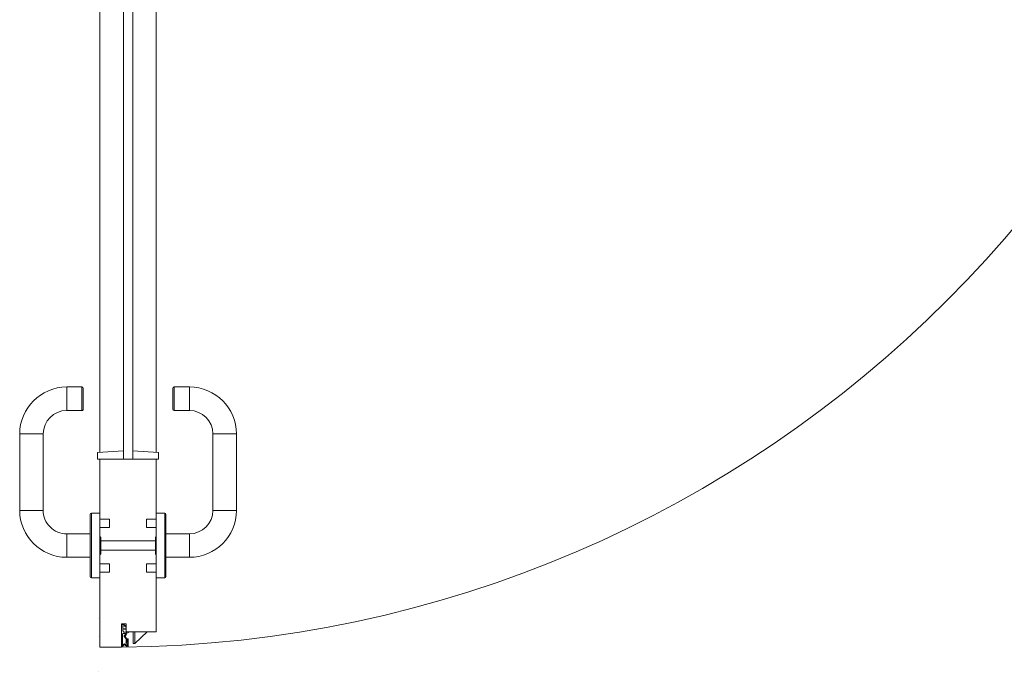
# Model space of a CAD drawing. Header units: metres. Extents: x -0.9 to 38.3, y -1.1 to 11.4.
# Tile 1 of 14: x -0.6 to 0.238, y -1.112 to -0.557. Entities that reach past the tile are written whole.
import ezdxf

# ---------------------------------------------------------------- set-up
doc = ezdxf.new("R2010")
doc.units = ezdxf.units.M
doc.header["$MEASUREMENT"] = 0
doc.layers.add('301 - Elemente.Linie', color=7, linetype='Continuous')

msp = doc.modelspace()

# ---------------------------------------------------------------- linework, layer by layer
at = {"layer": '301 - Elemente.Linie', "color": 21, "linetype": 'Continuous', "lineweight": 13, "true_color": 0xff9595}
for p, q in [((-0.53181, -0.9255), (-0.53181, -0.26212)), ((-0.56001, -0.88981), (-0.56001, -0.86981)), ((-0.54701, -0.86981), (-0.56001, -0.86981)), ((-0.54701, -0.88981), (-0.54701, -0.86981)), ((-0.54601, -0.88881), (-0.54601, -0.87081)), ((-0.46961, -0.88881), (-0.46961, -0.87081)), ((-0.46861, -0.88981), (-0.46861, -0.86981)), ((-0.45561, -0.86981), (-0.46861, -0.86981)), ((-0.45561, -0.88981), (-0.45561, -0.86981)), ((-0.54701, -0.88981), (-0.56001, -0.88981)), ((-0.45561, -0.88981), (-0.46861, -0.88981)), ((-0.60001, -0.97481), (-0.60001, -0.90981)), ((-0.58001, -0.90981), (-0.60001, -0.90981)), ((-0.58001, -0.97481), (-0.58001, -0.90981)), ((-0.43561, -0.97481), (-0.43561, -0.90981)), ((-0.41561, -0.90981), (-0.43561, -0.90981)), ((-0.41561, -0.97481), (-0.41561, -0.90981)), ((-0.53181, -1.09131), (-0.53181, -0.93131)), ((-0.53181, -0.93131), (-0.48381, -0.93131)), ((-0.48381, -1.07831), (-0.48381, -0.93131)), ((-0.58001, -0.97481), (-0.60001, -0.97481)), ((-0.54001, -1.03131), (-0.54001, -0.97831)), ((-0.53901, -1.03231), (-0.53901, -0.97731)), ((-0.53181, -0.97731), (-0.53901, -0.97731)), ((-0.53181, -1.03231), (-0.53181, -0.97731)), ((-0.48381, -1.03231), (-0.48381, -0.97731)), ((-0.47661, -0.97731), (-0.48381, -0.97731)), ((-0.47661, -1.03231), (-0.47661, -0.97731)), ((-0.47561, -1.03131), (-0.47561, -0.97831)), ((-0.41561, -0.97481), (-0.43561, -0.97481)), ((-0.52361, -0.98231), (-0.53181, -0.98231)), ((-0.52361, -0.98931), (-0.52361, -0.98231)), ((-0.49201, -0.98931), (-0.49201, -0.98231)), ((-0.48381, -0.98231), (-0.49201, -0.98231)), ((-0.56001, -1.01481), (-0.56001, -0.99481)), ((-0.54001, -0.99481), (-0.56001, -0.99481)), ((-0.52361, -0.98931), (-0.53181, -0.98931)), ((-0.48381, -0.98931), (-0.49201, -0.98931)), ((-0.48381, -0.98931), (-0.49181, -0.98931)), ((-0.45561, -0.99481), (-0.47561, -0.99481)), ((-0.45561, -1.01481), (-0.45561, -0.99481)), ((-0.53101, -0.99781), (-0.53181, -0.99701)), ((-0.53101, -1.01181), (-0.53101, -0.99781)), ((-0.48461, -1.00081), (-0.53101, -1.00081)), ((-0.48381, -0.99701), (-0.48461, -0.99781)), ((-0.48461, -1.01181), (-0.48461, -0.99781)), ((-0.53101, -1.01181), (-0.53181, -1.01261)), ((-0.48461, -1.00881), (-0.53101, -1.00881)), ((-0.48381, -1.01261), (-0.48461, -1.01181)), ((-0.54001, -1.01481), (-0.56001, -1.01481)), ((-0.52361, -1.02031), (-0.53181, -1.02031)), ((-0.52361, -1.02731), (-0.52361, -1.02031)), ((-0.49201, -1.02731), (-0.49201, -1.02031)), ((-0.48381, -1.02031), (-0.49201, -1.02031)), ((-0.45561, -1.01481), (-0.47561, -1.01481)), ((-0.52361, -1.02731), (-0.53181, -1.02731)), ((-0.48381, -1.02731), (-0.49201, -1.02731)), ((-0.48381, -1.02731), (-0.49181, -1.02731)), ((-0.53181, -1.03231), (-0.53901, -1.03231)), ((-0.47661, -1.03231), (-0.48381, -1.03231)), ((-0.47661, -1.03231), (-0.48381, -1.03231)), ((-0.53331, -1.06681), (-0.53331, -1.06686)), ((-0.53331, -1.06681), (-0.53331, -1.06686)), ((-0.51331, -1.07131), (-0.50931, -1.07131)), ((-0.51331, -1.07131), (-0.51331, -1.09131)), ((-0.50931, -1.07831), (-0.50931, -1.07131)), ((-0.48381, -1.07831), (-0.50931, -1.07831)), ((-0.50351, -1.08831), (-0.50351, -1.07831)), ((-0.50201, -1.08831), (-0.49151, -1.07831)), ((-0.50201, -1.08831), (-0.50201, -1.07831)), ((-0.53331, -1.08181), (-0.53331, -1.08186)), ((-0.53331, -1.08181), (-0.53331, -1.08186)), ((-0.53331, -1.08181), (-0.53331, -1.08186)), ((-0.53331, -1.08181), (-0.53331, -1.08186)), ((-0.50351, -1.08831), (-0.50201, -1.08831)), ((-0.51331, -1.09131), (-0.53181, -1.09131)), ((-0.53331, -1.11181), (-0.53331, -1.11186))]:
    msp.add_line(p, q, dxfattribs=at)
at = {"layer": '301 - Elemente.Linie', "color": 21, "linetype": 'Continuous', "lineweight": 13, "true_color": 0xff9595, "flags": 128}
for points in [[(-0.51181, -0.25631), (-0.50381, -0.25631), (-0.50381, -0.93131), (-0.51181, -0.93131)], [(-0.51181, -0.93131), (-0.53381, -0.93131), (-0.53381, -0.92565), (-0.51181, -0.92402)], [(-0.50381, -0.93131), (-0.48181, -0.93131), (-0.48181, -0.92565), (-0.50381, -0.92402)]]:
    msp.add_lwpolyline(points, close=True, dxfattribs=at)
msp.add_lwpolyline([(-0.48381, -0.26212), (-0.48381, -0.9255)], dxfattribs=at)
at = {"layer": '301 - Elemente.Linie', "color": 21, "linetype": 'Continuous', "lineweight": 13, "true_color": 0xff9595}
for points in [[(-0.50931, -1.07573), (-0.50938, -1.07663), (-0.51213, -1.07639), (-0.51213, -1.07735, 0.420446), (-0.51093, -1.07855), (-0.50879, -1.07855), (-0.50731, -1.07831, -0.388192), (-0.50788, -1.07922), (-0.50949, -1.07948, -0.360591), (-0.50942, -1.08067), (-0.51034, -1.08183, 0.40916), (-0.51032, -1.08243, -0.327492), (-0.50897, -1.08716, 1.37947), (-0.50855, -1.08719), (-0.50855, -1.08451, -0.79731), (-0.50781, -1.08443), (-0.50781, -1.09068, -0.610192), (-0.50846, -1.0909), (-0.51074, -1.08898, 0.360073), (-0.51108, -1.08906), (-0.51243, -1.09079, -0.230234), (-0.51291, -1.09102), (-0.51331, -1.09102), (-0.51331, -1.0733, -0.494936), (-0.51184, -1.07208), (-0.50931, -1.07351), (-0.50961, -1.07436), (-0.51173, -1.07308, 0.514849), (-0.51213, -1.07336), (-0.51213, -1.07548)], [(-0.50949, -1.08685, 0.316009), (-0.51067, -1.08292, -0.468086), (-0.51078, -1.08142), (-0.50992, -1.08034, 0.544158), (-0.51029, -1.07957), (-0.51192, -1.07957, 0.414214), (-0.51242, -1.08007), (-0.51242, -1.09003), (-0.51132, -1.08862, -0.381829), (-0.51047, -1.08859), (-0.50855, -1.09015), (-0.50855, -1.08804, -0.66048)]]:
    msp.add_lwpolyline(points, format="xyb", close=True, dxfattribs=at)
for centre, radius, start, end in [((-0.52331, -0.08481), 1.00654, 270.56924, 359.51614), ((-0.56001, -0.90981), 0.04, 90, 180), ((-0.54701, -0.87081), 0.001, 0, 90), ((-0.46861, -0.87081), 0.001, 90, 180), ((-0.45561, -0.90981), 0.04, 0, 90), ((-0.56001, -0.90981), 0.02, 90, 180), ((-0.54701, -0.88881), 0.001, 269.99996, 0), ((-0.46861, -0.88881), 0.001, 180, 269.99999), ((-0.45561, -0.90981), 0.02, 0, 90), ((-0.56001, -0.97481), 0.04, 180, 270), ((-0.56001, -0.97481), 0.02, 180, 270.00001), ((-0.53901, -0.97831), 0.001, 90, 180), ((-0.47661, -0.97831), 0.001, 0, 90), ((-0.45561, -0.97481), 0.02, 270, 0), ((-0.45561, -0.97481), 0.04, 270, 0), ((-0.53901, -1.03131), 0.001, 180, 270), ((-0.47661, -1.03131), 0.001, 270, 0)]:
    msp.add_arc(centre, radius, start, end, dxfattribs=at)

doc.saveas('drawing.dxf')
